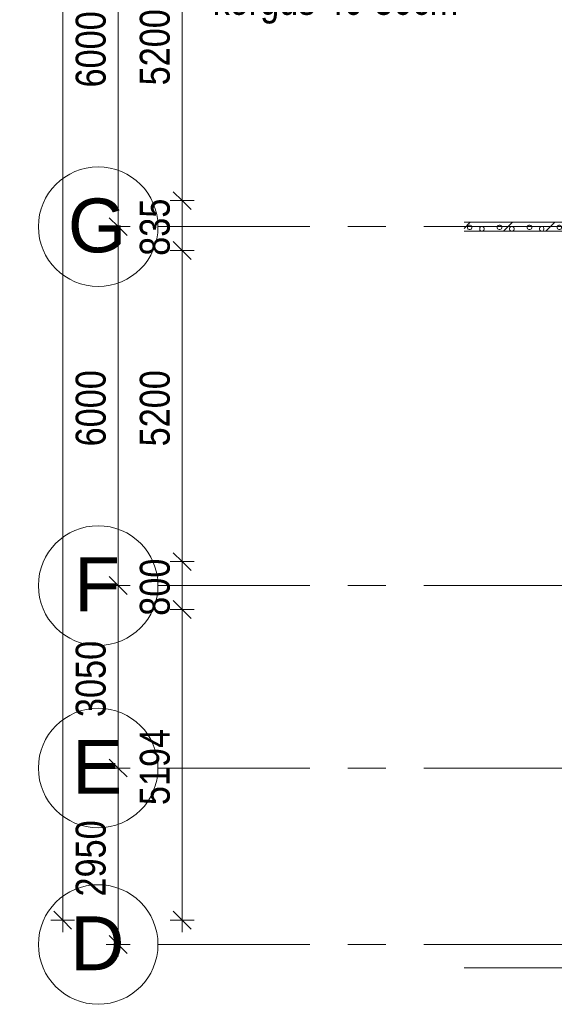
# Model space of a CAD drawing. Header units: millimetres. Extents: x -54833 to 17168, y -29122 to 68726.
# Tile 6 of 122: x -53127 to -44186, y -610 to 15850. Entities that reach past the tile are written whole.
import ezdxf

# ---------------------------------------------------------------- set-up
doc = ezdxf.new("R2010")
doc.units = ezdxf.units.MM
for name, pattern in [('Center', [5999.999824, 2400.000015, -1199.999936, 1199.999936, -1199.999936]), ('Dash 1_32_', [317.5, 158.75, -158.75]), ('Grid Line', [4445, 2540, -635, 635, -635])]:
    doc.linetypes.add(name, pattern=pattern)
for name, color, linetype, lineweight, true_color in [('_Room Separation_', 7, 'Dash 1_32_', 9, 0xc0c0c0), ('Grids-1', 7, 'Continuous', 9, 0xaaaaaa), ('Grids-2', 7, 'Grid Line', 9, 0xaaaaaa), ('Grids-3', 7, 'Center', 9, 0xaaaaaa)]:
    doc.layers.add(name, color=color, linetype=linetype, lineweight=lineweight, true_color=true_color)
for name, color, linetype, lineweight in [('Cut Pattern', 7, 'Continuous', 9), ('Dimensions', 7, 'Continuous', 9), ('Dimensions-200', 7, 'Continuous', 9), ('Floors', 7, 'Continuous', 9), ('Text Notes', 7, 'Continuous', 9), ('Walls-2', 7, 'Continuous', 18)]:
    doc.layers.add(name, color=color, linetype=linetype, lineweight=lineweight)
doc.styles.add('Arial', font='arial.ttf', dxfattribs={"height": 900})
doc.styles.add('Swis721 Cn BT', font='swissc.ttf', dxfattribs={"height": 500})
doc.dimstyles.new('Diagonal_-_2_5mm', dxfattribs={"dimscale": 304.8, "dimtxt": 504.706966, "dimasz": 0.984252, "dimexe": 0.656168, "dimexo": 0.0625, "dimgap": 0.164042, "dimtad": 1, "dimdec": 0, "dimzin": 0, "dimdsep": 46, "dimtxsty": 'Swis721 Cn BT', "dimblk1": 'OBLIQUE', "dimblk2": 'OBLIQUE', "dimsah": 1, "dimcen": 0.09, "dimdle": 0.656168, "dimazin": 0, "dimtfac": 1, "dimtdec": 4, "dimtix": 1, "dimtmove": 0, "dimatfit": 3, "dimfxl": 0.656168, "dimfxlon": 1, "dimtvp": 1, "dimtolj": 1, "dimtzin": 0, "dimarcsym": 2})

# ---------------------------------------------------------------- blocks, each defined once
blk = doc.blocks.new('Grid - M_Grid Head - Circle-24584-1_ korruse plaan')
at = {"layer": 'Grids-1'}
blk.add_circle((0, 0), 5, dxfattribs=at)
blk = doc.blocks.new('DIMBLOCK7-1_ korruse plaan')
at = {"layer": 'Dimensions-200', "lineweight": 35}
for p, q in [((-51480, 18390), (-51630, 18540)), ((-51480, 18390), (-51330, 18240)), ((-51480, 12390), (-51630, 12540)), ((-51480, 12390), (-51330, 12240))]:
    blk.add_line(p, q, dxfattribs=at)
at = {"layer": 'Dimensions-200'}
for p, q in [((-51280, 18390), (-51680, 18390)), ((-51480, 18390), (-51480, 12390)), ((-51480, 18390), (-51280, 18390)), ((-51280, 12390), (-51680, 12390)), ((-51480, 12390), (-51280, 12390))]:
    blk.add_line(p, q, dxfattribs=at)
at = {"layer": 'Dimensions-200', "color": 0, "insert": (-52190, 14717), "char_height": 500, "width": 1615.06, "attachment_point": 1, "rotation": 90, "line_spacing_factor": 0.961347, "style": 'Swis721 Cn BT'}
blk.add_mtext('6000', dxfattribs=at)
blk = doc.blocks.new('_Oblique')
at = {"color": 0, "linetype": 'ByBlock', "lineweight": -2}
blk.add_line((-0.5, -0.5), (0.5, 0.5), dxfattribs=at)
blk = doc.blocks.new('DIMBLOCK8-1_ korruse plaan')
at = {"layer": 'Dimensions-200', "lineweight": 35}
for p, q in [((-51480, 12390), (-51630, 12540)), ((-51480, 12390), (-51330, 12240)), ((-51480, 6390), (-51630, 6540)), ((-51480, 6390), (-51330, 6240))]:
    blk.add_line(p, q, dxfattribs=at)
at = {"layer": 'Dimensions-200'}
for p, q in [((-51280, 12390), (-51680, 12390)), ((-51480, 12390), (-51480, 6390)), ((-51480, 12390), (-51280, 12390)), ((-51280, 6390), (-51680, 6390)), ((-51480, 6390), (-51280, 6390))]:
    blk.add_line(p, q, dxfattribs=at)
at = {"layer": 'Dimensions-200', "color": 0, "insert": (-52190, 8717), "char_height": 500, "width": 1615.06, "attachment_point": 1, "rotation": 90, "line_spacing_factor": 0.961347, "style": 'Swis721 Cn BT'}
blk.add_mtext('6000', dxfattribs=at)
blk = doc.blocks.new('DIMBLOCK9-1_ korruse plaan')
at = {"layer": 'Dimensions-200', "lineweight": 35}
for p, q in [((-51480, 6390), (-51630, 6540)), ((-51480, 6390), (-51330, 6240)), ((-51480, 3340), (-51630, 3490)), ((-51480, 3340), (-51330, 3190))]:
    blk.add_line(p, q, dxfattribs=at)
at = {"layer": 'Dimensions-200'}
for p, q in [((-51280, 6390), (-51680, 6390)), ((-51480, 6390), (-51480, 3340)), ((-51480, 6390), (-51280, 6390)), ((-51280, 3340), (-51680, 3340)), ((-51480, 3340), (-51280, 3340))]:
    blk.add_line(p, q, dxfattribs=at)
at = {"layer": 'Dimensions-200', "color": 0, "insert": (-52190, 4192), "char_height": 500, "width": 1615.06, "attachment_point": 1, "rotation": 90, "line_spacing_factor": 0.961347, "style": 'Swis721 Cn BT'}
blk.add_mtext('3050', dxfattribs=at)
blk = doc.blocks.new('DIMBLOCK10-1_ korruse plaan')
at = {"layer": 'Dimensions-200', "lineweight": 35}
for p, q in [((-51480, 3340), (-51630, 3490)), ((-51480, 3340), (-51330, 3190)), ((-51480, 390), (-51630, 540)), ((-51480, 390), (-51330, 240))]:
    blk.add_line(p, q, dxfattribs=at)
at = {"layer": 'Dimensions-200'}
for p, q in [((-51280, 3340), (-51680, 3340)), ((-51480, 3340), (-51480, 190)), ((-51480, 3340), (-51280, 3340)), ((-51280, 390), (-51680, 390)), ((-51480, 390), (-51280, 390))]:
    blk.add_line(p, q, dxfattribs=at)
at = {"layer": 'Dimensions-200', "color": 0, "insert": (-52190, 1192), "char_height": 500, "width": 1615.06, "attachment_point": 1, "rotation": 90, "line_spacing_factor": 0.961347, "style": 'Swis721 Cn BT'}
blk.add_mtext('2950', dxfattribs=at)
blk = doc.blocks.new('DIMBLOCK13-1_ korruse plaan')
at = {"layer": 'Dimensions-200'}
for p, q in [((-52408, 596), (-52408, 54190)), ((-52208, 53990), (-52608, 53990)), ((-52408, 53990), (-52208, 53990)), ((-52208, 796), (-52608, 796)), ((-52408, 796), (-52208, 796))]:
    blk.add_line(p, q, dxfattribs=at)
at = {"layer": 'Dimensions-200', "lineweight": 35}
for p, q in [((-52408, 53990), (-52558, 54140)), ((-52408, 53990), (-52258, 53840)), ((-52408, 796), (-52558, 946)), ((-52408, 796), (-52258, 646))]:
    blk.add_line(p, q, dxfattribs=at)
at = {"layer": 'Dimensions-200', "color": 0, "insert": (-53118, 26552), "char_height": 500, "width": 2018.83, "attachment_point": 1, "rotation": 90, "line_spacing_factor": 0.961347, "style": 'Swis721 Cn BT'}
blk.add_mtext('53194', dxfattribs=at)
blk = doc.blocks.new('DIMBLOCK14-1_ korruse plaan')
at = {"layer": 'Dimensions-200', "lineweight": 35}
for p, q in [((-50408, 5990), (-50558, 6140)), ((-50408, 5990), (-50258, 5840)), ((-50408, 796), (-50558, 946)), ((-50408, 796), (-50258, 646))]:
    blk.add_line(p, q, dxfattribs=at)
at = {"layer": 'Dimensions-200'}
for p, q in [((-50208, 5990), (-50608, 5990)), ((-50408, 596), (-50408, 5990)), ((-50408, 5990), (-50208, 5990)), ((-50208, 796), (-50608, 796)), ((-50408, 796), (-50208, 796))]:
    blk.add_line(p, q, dxfattribs=at)
at = {"layer": 'Dimensions-200', "color": 0, "insert": (-51118, 2720), "char_height": 500, "width": 1615.06, "attachment_point": 1, "rotation": 90, "line_spacing_factor": 0.961347, "style": 'Swis721 Cn BT'}
blk.add_mtext('5194', dxfattribs=at)
blk = doc.blocks.new('DIMBLOCK15-1_ korruse plaan')
at = {"layer": 'Dimensions-200', "lineweight": 35}
for p, q in [((-50408, 6790), (-50558, 6940)), ((-50408, 6790), (-50258, 6640)), ((-50408, 5990), (-50558, 6140)), ((-50408, 5990), (-50258, 5840))]:
    blk.add_line(p, q, dxfattribs=at)
at = {"layer": 'Dimensions-200'}
for p, q in [((-50208, 6790), (-50608, 6790)), ((-50408, 5990), (-50408, 6790)), ((-50408, 6790), (-50208, 6790)), ((-50208, 5990), (-50608, 5990)), ((-50408, 5990), (-50208, 5990))]:
    blk.add_line(p, q, dxfattribs=at)
at = {"layer": 'Dimensions-200', "color": 0, "insert": (-51118, 5885), "char_height": 500, "width": 1211.3, "attachment_point": 1, "rotation": 90, "line_spacing_factor": 0.961347, "style": 'Swis721 Cn BT'}
blk.add_mtext('800', dxfattribs=at)
blk = doc.blocks.new('DIMBLOCK16-1_ korruse plaan')
at = {"layer": 'Dimensions-200', "lineweight": 35}
for p, q in [((-50408, 11990), (-50558, 12140)), ((-50408, 11990), (-50258, 11840)), ((-50408, 6790), (-50558, 6940)), ((-50408, 6790), (-50258, 6640))]:
    blk.add_line(p, q, dxfattribs=at)
at = {"layer": 'Dimensions-200'}
for p, q in [((-50208, 11990), (-50608, 11990)), ((-50408, 6790), (-50408, 11990)), ((-50408, 11990), (-50208, 11990)), ((-50208, 6790), (-50608, 6790)), ((-50408, 6790), (-50208, 6790))]:
    blk.add_line(p, q, dxfattribs=at)
at = {"layer": 'Dimensions-200', "color": 0, "insert": (-51118, 8717), "char_height": 500, "width": 1615.06, "attachment_point": 1, "rotation": 90, "line_spacing_factor": 0.961347, "style": 'Swis721 Cn BT'}
blk.add_mtext('5200', dxfattribs=at)
blk = doc.blocks.new('DIMBLOCK17-1_ korruse plaan')
at = {"layer": 'Dimensions-200', "lineweight": 35}
for p, q in [((-50408, 12825), (-50558, 12975)), ((-50408, 12825), (-50258, 12675)), ((-50408, 11990), (-50558, 12140)), ((-50408, 11990), (-50258, 11840))]:
    blk.add_line(p, q, dxfattribs=at)
at = {"layer": 'Dimensions-200'}
for p, q in [((-50208, 12825), (-50608, 12825)), ((-50408, 11990), (-50408, 12825)), ((-50408, 12825), (-50208, 12825)), ((-50208, 11990), (-50608, 11990)), ((-50408, 11990), (-50208, 11990))]:
    blk.add_line(p, q, dxfattribs=at)
at = {"layer": 'Dimensions-200', "color": 0, "insert": (-51118, 11903), "char_height": 500, "width": 1211.3, "attachment_point": 1, "rotation": 90, "line_spacing_factor": 0.961347, "style": 'Swis721 Cn BT'}
blk.add_mtext('835', dxfattribs=at)
blk = doc.blocks.new('DIMBLOCK18-1_ korruse plaan')
at = {"layer": 'Dimensions-200', "lineweight": 35}
for p, q in [((-50408, 18025), (-50558, 18175)), ((-50408, 18025), (-50258, 17875)), ((-50408, 12825), (-50558, 12975)), ((-50408, 12825), (-50258, 12675))]:
    blk.add_line(p, q, dxfattribs=at)
at = {"layer": 'Dimensions-200'}
for p, q in [((-50208, 18025), (-50608, 18025)), ((-50408, 12825), (-50408, 18025)), ((-50408, 18025), (-50208, 18025)), ((-50208, 12825), (-50608, 12825)), ((-50408, 12825), (-50208, 12825))]:
    blk.add_line(p, q, dxfattribs=at)
at = {"layer": 'Dimensions-200', "color": 0, "insert": (-51118, 14752), "char_height": 500, "width": 1615.06, "attachment_point": 1, "rotation": 90, "line_spacing_factor": 0.961347, "style": 'Swis721 Cn BT'}
blk.add_mtext('5200', dxfattribs=at)

msp = doc.modelspace()

# ---------------------------------------------------------------- hatches: boundary and pattern name
at = {"layer": 'Cut Pattern'}
h = msp.add_hatch(dxfattribs=at)
h.set_pattern_fill('FP_1', color=256, style=0, pattern_type=2)
h.set_pattern_definition([(45, (205, 1035), (0, 499.9994), [14.142, -692.964]), (315, (260, 1045), (0, 499.9994), [14.142, -692.964]), (90, (200, 1005), (-500, 3e-14), [15, -485]), (71.565, (200, 1020), (0.00045, 500.00037), [15.811, -1565.327]), (288.435, (270, 1035), (-0.00045, 500.00037), [15.811, -1565.327]), (270, (275, 1020), (500, 3e-14), [15, -485]), (251.565, (275, 1005), (0.00045, 500.00037), [15.811, -1565.327]), (225, (270, 990), (-6e-14, 499.9994), [14.142, -692.964]), (161.565, (230, 975), (-1999.99914, 500.0015), [15.811, -1565.327]), (135, (215, 980), (6e-14, 499.9994), [14.142, -692.964]), (108.435, (205, 990), (-0.00045, 500.00037), [15.811, -1565.327]), (180, (245, 975), (-6e-14, -500), [15, -485]), (198.435, (260, 980), (-1999.99914, -500.0015), [15.811, -1565.327]), (0, (95, 890), (0, 500), [15, -485]), (90, (65, 845), (-500, 3e-14), [15, -485]), (71.565, (65, 860), (0.00045, 500.00037), [15.811, -1565.327]), (45, (70, 875), (0, 499.9994), [14.142, -692.964]), (315, (125, 885), (0, 499.9994), [14.142, -692.964]), (288.435, (135, 875), (-0.00045, 500.00037), [15.811, -1565.327]), (270, (140, 860), (500, 3e-14), [15, -485]), (251.565, (140, 845), (0.00045, 500.00037), [15.811, -1565.327]), (225, (135, 830), (-6e-14, 499.9994), [14.142, -692.964]), (161.565, (95, 815), (-1999.99914, 500.0015), [15.811, -1565.327]), (135, (80, 820), (6e-14, 499.9994), [14.142, -692.964]), (108.435, (70, 830), (-0.00045, 500.00037), [15.811, -1565.327]), (180, (110, 815), (-6e-14, -500), [15, -485]), (198.435, (125, 820), (-1999.99914, -500.0015), [15.811, -1565.327]), (18.435, (80, 885), (999.99934, 500.00095), [15.811, -1565.327]), (341.565, (110, 890), (999.99934, -500.00095), [15.811, -1565.327]), (0, (390, 915), (0, 500), [15, -485]), (90, (360, 870), (-500, 3e-14), [15, -485]), (71.565, (360, 885), (0.00045, 500.00037), [15.811, -1565.327]), (45, (365, 900), (0, 499.9994), [14.142, -692.964]), (315, (420, 910), (0, 499.9994), [14.142, -692.964]), (288.435, (430, 900), (-0.00045, 500.00037), [15.811, -1565.327]), (270, (435, 885), (500, 3e-14), [15, -485]), (251.565, (435, 870), (0.00045, 500.00037), [15.811, -1565.327]), (225, (430, 855), (-6e-14, 499.9994), [14.142, -692.964]), (161.565, (390, 840), (-1999.99914, 500.0015), [15.811, -1565.327]), (135, (375, 845), (6e-14, 499.9994), [14.142, -692.964]), (108.435, (365, 855), (-0.00045, 500.00037), [15.811, -1565.327]), (180, (405, 840), (-6e-14, -500), [15, -485]), (198.435, (420, 845), (-1999.99914, -500.0015), [15.811, -1565.327]), (18.435, (375, 910), (999.99934, 500.00095), [15.811, -1565.327]), (341.565, (405, 915), (999.99934, -500.00095), [15.811, -1565.327]), (0, (230, 1050), (0, 500), [15, -485]), (18.435, (215, 1045), (999.99934, 500.00095), [15.811, -1565.327]), (341.565, (245, 1050), (999.99934, -500.00095), [15.811, -1565.327]), (0, (125, 1230), (0, 500), [15, -485]), (90, (95, 1185), (-500, 3e-14), [15, -485]), (71.565, (95, 1200), (0.00045, 500.00037), [15.811, -1565.327]), (45, (100, 1215), (0, 499.9994), [14.142, -692.964]), (315, (155, 1225), (0, 499.9994), [14.142, -692.964]), (288.435, (165, 1215), (-0.00045, 500.00037), [15.811, -1565.327]), (270, (170, 1200), (500, 3e-14), [15, -485]), (251.565, (170, 1185), (0.00045, 500.00037), [15.811, -1565.327]), (225, (165, 1170), (-6e-14, 499.9994), [14.142, -692.964]), (161.565, (125, 1155), (-1999.99914, 500.0015), [15.811, -1565.327]), (135, (110, 1160), (6e-14, 499.9994), [14.142, -692.964]), (108.435, (100, 1170), (-0.00045, 500.00037), [15.811, -1565.327]), (180, (140, 1155), (-6e-14, -500), [15, -485]), (198.435, (155, 1160), (-1999.99914, -500.0015), [15.811, -1565.327]), (18.435, (110, 1225), (999.99934, 500.00095), [15.811, -1565.327]), (341.565, (140, 1230), (999.99934, -500.00095), [15.811, -1565.327]), (0, (340, 1190), (0, 500), [15, -485]), (90, (310, 1145), (-500, 3e-14), [15, -485]), (71.565, (310, 1160), (0.00045, 500.00037), [15.811, -1565.327]), (45, (315, 1175), (0, 499.9994), [14.142, -692.964]), (315, (370, 1185), (0, 499.9994), [14.142, -692.964]), (288.435, (380, 1175), (-0.00045, 500.00037), [15.811, -1565.327]), (270, (385, 1160), (500, 3e-14), [15, -485]), (251.565, (385, 1145), (0.00045, 500.00037), [15.811, -1565.327]), (225, (380, 1130), (-6e-14, 499.9994), [14.142, -692.964]), (161.565, (340, 1115), (-1999.99914, 500.0015), [15.811, -1565.327]), (135, (325, 1120), (6e-14, 499.9994), [14.142, -692.964]), (108.435, (315, 1130), (-0.00045, 500.00037), [15.811, -1565.327]), (180, (355, 1115), (-6e-14, -500), [15, -485]), (198.435, (370, 1120), (-1999.99914, -500.0015), [15.811, -1565.327]), (18.435, (325, 1185), (999.99934, 500.00095), [15.811, -1565.327]), (341.565, (355, 1190), (999.99934, -500.00095), [15.811, -1565.327]), (45, (0, 780), (-353.5534, 353.5534), [])])
h.paths.add_polyline_path([(-43370, 12315), (-43370, 12465), (-45695.6, 12465), (-45695.6, 12315), (-43953.5, 12315)])

# ---------------------------------------------------------------- linework, layer by layer
at = {"layer": '_Room Separation_'}
msp.add_line((-45695.6, 390), (-43370, 390), dxfattribs=at)
at = {"layer": 'Floors'}
msp.add_line((-45695.6, 0), (-43370, 0), dxfattribs=at)
at = {"layer": 'Grids-2'}
for p, q in [((-50814.1, 12390), (-45814.1, 12390)), ((-50814.1, 6390), (-45814.1, 6390)), ((-50814.1, 3340), (-45814.1, 3340)), ((-50814.1, 390), (-45814.1, 390))]:
    msp.add_line(p, q, dxfattribs=at)
at = {"layer": 'Grids-3'}
for p, q in [((-45814.1, 12390), (-17590, 12390)), ((-45814.1, 6390), (-17590, 6390)), ((-45814.1, 3340), (-17590, 3340)), ((-45814.1, 390), (-17590, 390))]:
    msp.add_line(p, q, dxfattribs=at)
at = {"layer": 'Walls-2'}
for p, q in [((-43370, 12465), (-45695.6, 12465)), ((-45695.6, 12315), (-43370, 12315))]:
    msp.add_line(p, q, dxfattribs=at)

# ---------------------------------------------------------------- block references
at = {"layer": 'Grids-1', "xscale": 199.9999999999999, "yscale": 199.9999999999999, "zscale": 199.9999999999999, "rotation": 269.9999999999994}
for p in [(-51814.1, 12390), (-51814.1, 6390), (-51814.1, 3340), (-51814.1, 390)]:
    msp.add_blockref('Grid - M_Grid Head - Circle-24584-1_ korruse plaan', p, dxfattribs=at)

# ---------------------------------------------------------------- texts
at = {"layer": 'Grids-1', "char_height": 900, "attachment_point": 1, "style": 'Arial'}
for s, insert, width in [('G', (-52322.3, 12860.5), 1202.531), ('F', (-52216.3, 6860.5), 945.991), ('E', (-52249.3, 3810.5), 1026.16), ('D', (-52282.3, 860.5), 1106.329)]:
    msp.add_mtext(s, dxfattribs=dict(at, insert=insert, width=width))
at = {"layer": 'Text Notes', "insert": (-49901.1, 16431.2), "char_height": 500, "width": 5194.935, "attachment_point": 1, "style": 'Swis721 Cn BT'}
msp.add_mtext('kõrgus 40-50cm', dxfattribs=at)

# ---------------------------------------------------------------- dimensions: what is measured, and where the dimension line sits
at = {"layer": 'Dimensions'}
for base, p1, p2, override, picture, middle in [((-52408.1, 53990.4), (-52208.1, 796), (-52208.1, 53990.4), {"dimpost": '<>', "dimfxl": 53194.37628}, 'DIMBLOCK13-1_ korruse plaan', (-52714.7, 27393.2)), ((-51479.9, 12390), (-51279.9, 18390), (-51279.9, 12390), {"dimpost": '<>', "dimfxl": 6000}, 'DIMBLOCK7-1_ korruse plaan', (-51786.5, 15390)), ((-50408.1, 18025), (-50208.1, 12825), (-50208.1, 18025), {"dimpost": '<>', "dimfxl": 5200}, 'DIMBLOCK18-1_ korruse plaan', (-50715, 15425)), ((-50408.1, 12825), (-50208.1, 11990), (-50208.1, 12825), {"dimpost": '<>', "dimfxl": 835}, 'DIMBLOCK17-1_ korruse plaan', (-50714.7, 12407.5)), ((-51479.9, 6390), (-51279.9, 12390), (-51279.9, 6390), {"dimpost": '<>', "dimfxl": 6000}, 'DIMBLOCK8-1_ korruse plaan', (-51786.5, 9390)), ((-50408.1, 11990), (-50208.1, 6790), (-50208.1, 11990), {"dimpost": '<>', "dimfxl": 5200}, 'DIMBLOCK16-1_ korruse plaan', (-50715, 9390)), ((-50408.1, 6790), (-50208.1, 5990), (-50208.1, 6790), {"dimpost": '<>', "dimfxl": 800}, 'DIMBLOCK15-1_ korruse plaan', (-50714.7, 6390)), ((-51479.9, 3340), (-51279.9, 6390), (-51279.9, 3340), {"dimpost": '<>', "dimfxl": 3050}, 'DIMBLOCK9-1_ korruse plaan', (-51786.2, 4865)), ((-50408.1, 5990), (-50208.1, 796), (-50208.1, 5990), {"dimpost": '<>', "dimfxl": 5194}, 'DIMBLOCK14-1_ korruse plaan', (-50714.7, 3393)), ((-51479.9, 390), (-51279.9, 3340), (-51279.9, 390), {"dimpost": '<>', "dimfxl": 2950}, 'DIMBLOCK10-1_ korruse plaan', (-51786.9, 1865))]:
    dim = msp.add_linear_dim(base=base, p1=p1, p2=p2, angle=90, dimstyle='Diagonal_-_2_5mm', override=override, dxfattribs=at)
    dim.commit()
    dim.dimension.update_dxf_attribs({"geometry": picture, "text_midpoint": middle})

doc.saveas('drawing.dxf')
